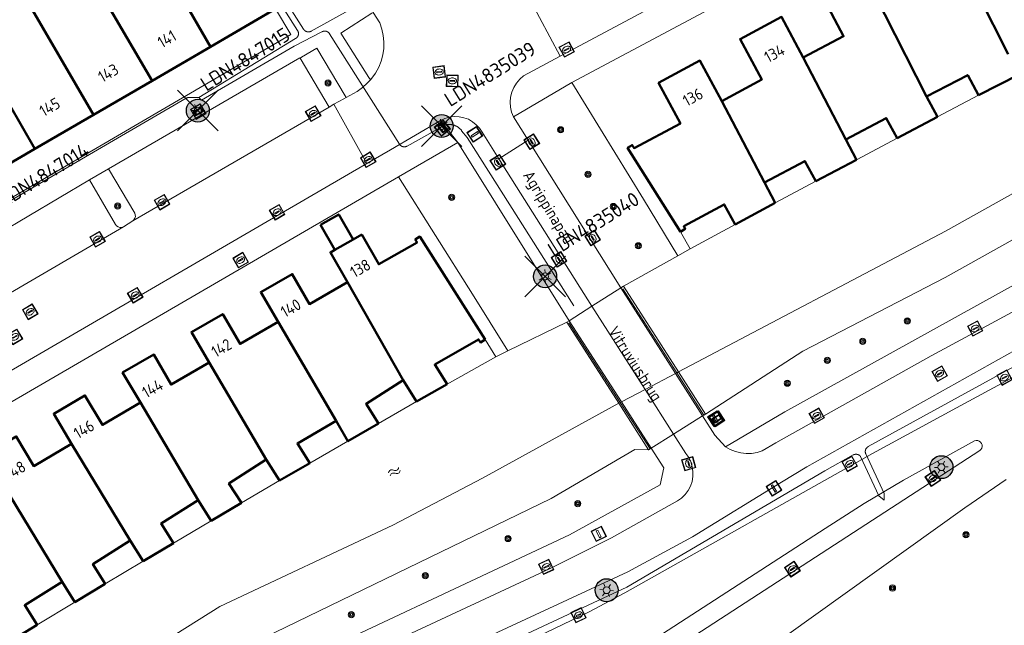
# Model space of a CAD drawing. Header units: metres. Extents: x 94279 to 96109, y 461866 to 463040.
# Tile 101 of 175: x 95394 to 95480, y 462359 to 462412. Entities that reach past the tile are written whole.
import ezdxf
from ezdxf.enums import TextEntityAlignment as Align

# ---------------------------------------------------------------- set-up
doc = ezdxf.new("R2010")
doc.units = ezdxf.units.M
doc.layers.get('0').update_dxf_attribs({"linetype": 'CONTINUOUS'})
for name, color, linetype in [('B-WE-KL-ET_LS_OV_KABEL_EIGENNET_330-G', 10, 'CONTINUOUS'), ('N-WE-ARMATUUR-PRUNUS_C_OPZET_4M-G', 200, 'CONTINUOUS'), ('N-WE-ARMATUUR-PRUNUS_E_OPSCHUIF_8M-G', 40, 'CONTINUOUS'), ('N-WE-LICHTMAST_VERVANGEN-G', 7, 'CONTINUOUS')]:
    doc.layers.add(name, color=color, linetype=linetype)
for name, color, linetype, lineweight in [('B-WE-OV-LICHTMAST', 252, 'CONTINUOUS', 25), ('B_BEBOUWINGSGRENS_0', 132, 'CONTINUOUS', 50), ('B_LUIFEL_1', 132, 'CONTINUOUS', 50), ('B_TUSSENMUUR_0', 132, 'CONTINUOUS', 50), ('G_GRENS_ALGEMEEN_0', 251, 'CONTINUOUS', 13), ('K_KUNSTWERKGRENS_1', 251, 'CONTINUOUS', 13), ('Q_BALUSTRADE_LIJN_0', 251, 'CONTINUOUS', 13), ('Q_BOOM_0', 251, 'CONTINUOUS', 13), ('Q_BRANDKRAAN_0', 251, 'CONTINUOUS', 13), ('Q_DAMWAND_0', 251, 'CONTINUOUS', 13), ('Q_DAMWAND_1', 251, 'CONTINUOUS', 13), ('Q_INSPECTIE_OF_RIOOLPUT_0', 251, 'CONTINUOUS', 13), ('Q_KOLK_0', 251, 'CONTINUOUS', 13), ('Q_LICHTMAST_0', 251, 'CONTINUOUS', 13), ('Q_STRAATNAAMBORD_0', 251, 'CONTINUOUS', 13), ('Q_VERKEERSBORDPAAL_0', 251, 'CONTINUOUS', 13), ('S_GBKN_SYMBOOL_WATER_0', 251, 'CONTINUOUS', 13), ('T_CULTUURGRENS_0', 251, 'CONTINUOUS', 13), ('T_HEK_0', 251, 'CONTINUOUS', 13), ('T_WALBESCHERMING_0', 251, 'CONTINUOUS', 13), ('T_WALBESCHERMING_1', 251, 'CONTINUOUS', 13), ('V_WEGGRENS_0', 251, 'CONTINUOUS', 13), ('V_WEGGRENS_1', 251, 'CONTINUOUS', 13), ('W_WATERGRENS_0', 251, 'CONTINUOUS', 13), ('Z_GBKN_HUISNUMMER_0', 251, 'CONTINUOUS', 13), ('Z_KUNSTWERKNAAM_1', 251, 'CONTINUOUS', 13), ('Z_STRAATNAAM_0', 251, 'CONTINUOUS', 13)]:
    doc.layers.add(name, color=color, linetype=linetype, lineweight=lineweight)
doc.styles.add('NLCS-ISO-M500-T25', font='NLCS-ISO.ttf', dxfattribs={"height": 1.25})
doc.styles.get("Standard").update_dxf_attribs({"font": 'isocp.shx'})

# ---------------------------------------------------------------- blocks, each defined once
blk = doc.blocks.new('Q_LICHTMAST')
for points in [[(-0.26, 0.15), (-0.52, 0.3)], [(0, 0.3), (0, 0.6)], [(0.26, 0.15), (0.52, 0.3)], [(-0.26, -0.15), (-0.52, -0.3)], [(0, -0.3), (0, -0.6)], [(0.26, -0.15), (0.52, -0.3)]]:
    blk.add_lwpolyline(points)
blk.add_circle((0, 0), 0.3)
blk = doc.blocks.new('Q_VERKEERSBORDPAAL')
for points in [[(-0.5, 0.5), (0.5, 0.5), (0.5, -0.5), (-0.5, -0.5)], [(-0.08, 0.333), (0.071, 0.333), (0.071, -0.329), (-0.08, -0.329)]]:
    blk.add_lwpolyline(points, close=True)
blk.add_lwpolyline([(-0.442, 0.464), (0.438, 0.464, -0.414214), (0.459, 0.442), (0.459, -0.437, -0.414214), (0.438, -0.459), (-0.442, -0.459, -0.414214), (-0.463, -0.437), (-0.463, 0.442), (-0.463, 0.444), (-0.463, 0.446), (-0.463, 0.448), (-0.462, 0.45), (-0.461, 0.451), (-0.46, 0.453), (-0.459, 0.455), (-0.458, 0.456), (-0.457, 0.457), (-0.456, 0.459), (-0.454, 0.46), (-0.453, 0.461), (-0.451, 0.462), (-0.449, 0.462), (-0.447, 0.463), (-0.446, 0.463), (-0.444, 0.464), (-0.442, 0.464)], format="xyb")
blk = doc.blocks.new('Q_KOLK')
blk.add_lwpolyline([(-0.5, 0.5), (0.5, 0.5), (0.5, -0.5), (-0.5, -0.5)], close=True)
for points in [[(-0.442, 0.464), (0.438, 0.464, -0.414214), (0.459, 0.442), (0.459, -0.437, -0.414214), (0.438, -0.459), (-0.442, -0.459, -0.414214), (-0.463, -0.437), (-0.463, 0.442, -0.414214), (-0.442, 0.464)], [(-0.345, 0.105, 0.380426), (-0.276, -0.18)], [(-0.008, 0.266, 0.240218), (-0.345, 0.105)], [(-0.194, 0.045, 0.853344), (-0.194, -0.032)], [(0.331, 0.111, 0.240191), (-0.008, 0.266)], [(0.185, -0.032, 0.849746), (0.185, 0.045)], [(0.267, -0.176, 0.380426), (0.331, 0.111)], [(-0.276, -0.18, 0.148452), (0.012, -0.257)], [(0.012, -0.257, 0.131742), (0.267, -0.176)]]:
    blk.add_lwpolyline(points, format="xyb")
for points in [[(-0.194, 0.045), (0.185, 0.045)], [(0.185, -0.032), (-0.194, -0.032)]]:
    blk.add_lwpolyline(points)
blk = doc.blocks.new('Q_INSPECTIE_OF_RIOOLPUT')
blk.add_lwpolyline([(-0.5, 0.5), (0.5, 0.5), (0.5, -0.5), (-0.5, -0.5)], close=True)
for points in [[(-0.442, 0.464), (0.438, 0.464, -0.414214), (0.459, 0.442), (0.459, -0.437, -0.414214), (0.438, -0.459), (-0.442, -0.459, -0.414214), (-0.463, -0.437), (-0.463, 0.442), (-0.463, 0.444), (-0.463, 0.446), (-0.463, 0.448), (-0.462, 0.45), (-0.461, 0.451), (-0.46, 0.453), (-0.459, 0.455), (-0.458, 0.456), (-0.457, 0.457), (-0.456, 0.459), (-0.454, 0.46), (-0.453, 0.461), (-0.451, 0.462), (-0.449, 0.462), (-0.447, 0.463), (-0.446, 0.463), (-0.444, 0.464), (-0.442, 0.464)], [(-0.345, 0.105, 0.380426), (-0.276, -0.18)], [(-0.008, 0.266, 0.240218), (-0.345, 0.105)], [(-0.194, 0.045, 0.853344), (-0.194, -0.032)], [(0.331, 0.111, 0.240191), (-0.008, 0.266)], [(0.185, -0.032, 0.849746), (0.185, 0.045)], [(0.267, -0.176, 0.380426), (0.331, 0.111)], [(-0.276, -0.18, 0.148452), (0.012, -0.257)], [(0.012, -0.257, 0.131742), (0.267, -0.176)]]:
    blk.add_lwpolyline(points, format="xyb")
for points in [[(-0.194, 0.045), (0.185, 0.045)], [(0.185, -0.032), (-0.194, -0.032)]]:
    blk.add_lwpolyline(points)
blk = doc.blocks.new('Q_BRANDKRAAN')
blk.add_lwpolyline([(-0.5, 0.5), (0.5, 0.5), (0.5, -0.5), (-0.5, -0.5)], close=True)
for points in [[(-0.442, 0.464), (0.438, 0.464, -0.414214), (0.459, 0.442), (0.459, -0.437, -0.414214), (0.438, -0.459), (-0.442, -0.459, -0.414214), (-0.463, -0.437), (-0.463, 0.442), (-0.463, 0.444), (-0.463, 0.446), (-0.463, 0.448), (-0.462, 0.45), (-0.461, 0.451), (-0.46, 0.453), (-0.459, 0.455), (-0.458, 0.456), (-0.457, 0.457), (-0.456, 0.459), (-0.454, 0.46), (-0.453, 0.461), (-0.451, 0.462), (-0.449, 0.462), (-0.447, 0.463), (-0.446, 0.463), (-0.444, 0.464), (-0.442, 0.464)], [(-0.345, 0.105, 0.380426), (-0.276, -0.18)], [(-0.008, 0.266, 0.240218), (-0.345, 0.105)], [(-0.194, 0.045, 0.853344), (-0.194, -0.032)], [(0.331, 0.111, 0.240191), (-0.008, 0.266)], [(0.185, -0.032, 0.849746), (0.185, 0.045)], [(0.267, -0.176, 0.380426), (0.331, 0.111)], [(-0.276, -0.18, 0.148452), (0.012, -0.257)], [(0.012, -0.257, 0.131742), (0.267, -0.176)]]:
    blk.add_lwpolyline(points, format="xyb")
for points in [[(-0.194, 0.045), (0.185, 0.045)], [(0.185, -0.032), (-0.194, -0.032)]]:
    blk.add_lwpolyline(points)
blk = doc.blocks.new('Q_BOOM')
for radius in [0.27, 0.18, 0.09]:
    blk.add_circle((0, 0), radius)
blk = doc.blocks.new('Q_STRAATNAAMBORD')
for points in [[(-0.5, 0.5), (0.5, 0.5), (0.5, -0.5), (-0.5, -0.5)], [(-0.369, 0.22), (0.358, 0.22), (0.358, -0.214), (-0.369, -0.214)]]:
    blk.add_lwpolyline(points, close=True)
for points in [[(-0.442, 0.464), (0.438, 0.464, -0.414214), (0.459, 0.442), (0.459, -0.437, -0.414214), (0.438, -0.459), (-0.442, -0.459, -0.414214), (-0.463, -0.437), (-0.463, 0.442), (-0.463, 0.444), (-0.463, 0.446), (-0.463, 0.448), (-0.462, 0.45), (-0.461, 0.451), (-0.46, 0.453), (-0.459, 0.455), (-0.458, 0.456), (-0.457, 0.457), (-0.456, 0.459), (-0.454, 0.46), (-0.453, 0.461), (-0.451, 0.462), (-0.449, 0.462), (-0.447, 0.463), (-0.446, 0.463), (-0.444, 0.464), (-0.442, 0.464)], [(-0.287, 0.16), (0.281, 0.16, -0.414214), (0.303, 0.139), (0.303, -0.134, -0.414214), (0.281, -0.156), (-0.287, -0.156, -0.414214), (-0.308, -0.134), (-0.308, 0.139), (-0.308, 0.14), (-0.308, 0.142), (-0.307, 0.144), (-0.307, 0.146), (-0.306, 0.148), (-0.305, 0.149), (-0.304, 0.151), (-0.303, 0.152), (-0.302, 0.154), (-0.3, 0.155), (-0.299, 0.156), (-0.297, 0.157), (-0.296, 0.158), (-0.294, 0.159), (-0.292, 0.159), (-0.29, 0.16), (-0.288, 0.16), (-0.287, 0.16)]]:
    blk.add_lwpolyline(points, format="xyb")
blk = doc.blocks.new('WATERSYMBOOL')
for points in [[(-0.5, 0.15), (-0.438, 0.212), (-0.312, 0.275), (-0.188, 0.275), (-0.062, 0.212), (0, 0.15), (0.062, 0.087), (0.188, 0.025), (0.312, 0.025), (0.438, 0.087), (0.5, 0.15)], [(-0.5, -0.15), (-0.438, -0.087), (-0.312, -0.025), (-0.188, -0.025), (-0.062, -0.087), (0, -0.15), (0.062, -0.212), (0.188, -0.275), (0.312, -0.275), (0.438, -0.212), (0.5, -0.15)]]:
    blk.add_lwpolyline(points)
blk = doc.blocks.new('LM')
at = {"linetype": 'ByBlock'}
h = blk.add_hatch(color=256, dxfattribs=at)
h.dxf.hatch_style = 1
edge = h.paths.add_edge_path()
edge.add_arc((0, 0), 1, 0, 360)
blk.add_circle((0, 0), 1, dxfattribs=at)
blk = doc.blocks.new('ACMAP_ANN_TEMPLATE_LM')
at = {"color": 0, "style": 'NLCS-ISO-M500-T25'}
blk.add_attdef('LM-NUMMER', (1.5, 1), '', height=1.25, dxfattribs=at)

msp = doc.modelspace()

# ---------------------------------------------------------------- linework, layer by layer
at = {"layer": 'B-WE-KL-ET_LS_OV_KABEL_EIGENNET_330-G', "linetype": 'Continuous', "lineweight": 0}
for points in [[(95415.563, 462415.925), (95418.564, 462411.18), (95418.574, 462411.165), (95418.584, 462411.151), (95418.594, 462411.138), (95418.605, 462411.124), (95418.616, 462411.111), (95418.628, 462411.099), (95418.64, 462411.087), (95418.653, 462411.075), (95418.666, 462411.064), (95418.679, 462411.053), (95418.693, 462411.042), (95418.707, 462411.033), (95418.722, 462411.023), (95418.736, 462411.014), (95418.751, 462411.006), (95418.767, 462410.998), (95418.782, 462410.991), (95418.798, 462410.984), (95418.814, 462410.978), (95418.83, 462410.972), (95418.847, 462410.967), (95418.863, 462410.963), (95418.88, 462410.959), (95418.897, 462410.955), (95418.914, 462410.952), (95418.931, 462410.95), (95418.948, 462410.949), (95418.965, 462410.947), (95418.983, 462410.947), (95419, 462410.947), (95419.017, 462410.948), (95419.034, 462410.949), (95419.051, 462410.951), (95419.068, 462410.954), (95419.085, 462410.957), (95419.102, 462410.96), (95419.119, 462410.965), (95419.135, 462410.97), (95419.152, 462410.975), (95419.168, 462410.981), (95419.184, 462410.987), (95419.199, 462410.994), (95419.215, 462411.002), (95419.23, 462411.01), (95433.264, 462418.817)], [(95391.592, 462395.428), (95401.652, 462401.281), (95408.328, 462405.166), (95408.343, 462405.174), (95408.359, 462405.182), (95408.374, 462405.19), (95408.39, 462405.196), (95408.406, 462405.203), (95408.423, 462405.208), (95408.439, 462405.214), (95408.456, 462405.218), (95408.472, 462405.222), (95408.489, 462405.225), (95408.506, 462405.228), (95408.524, 462405.231), (95408.541, 462405.232), (95408.558, 462405.233), (95408.575, 462405.234), (95409.427, 462405.241), (95417.871, 462410.371), (95417.886, 462410.38), (95417.9, 462410.39), (95417.915, 462410.4), (95417.929, 462410.41), (95417.942, 462410.421), (95417.955, 462410.433), (95417.968, 462410.445), (95417.98, 462410.457), (95417.992, 462410.47), (95418.004, 462410.483), (95418.015, 462410.497), (95418.025, 462410.511), (95418.035, 462410.525), (95418.044, 462410.54), (95418.053, 462410.555), (95418.062, 462410.57), (95418.07, 462410.586), (95418.077, 462410.602), (95418.084, 462410.618), (95418.09, 462410.634), (95418.096, 462410.651), (95418.101, 462410.667), (95418.105, 462410.684), (95418.109, 462410.701), (95418.112, 462410.718), (95418.115, 462410.736), (95418.117, 462410.753), (95418.118, 462410.77), (95418.119, 462410.788), (95418.119, 462410.805), (95418.119, 462410.823), (95418.118, 462410.84), (95418.116, 462410.858), (95418.114, 462410.875), (95418.111, 462410.892), (95418.108, 462410.909), (95418.104, 462410.926), (95418.099, 462410.943), (95418.094, 462410.96), (95418.088, 462410.977), (95418.082, 462410.993), (95418.075, 462411.009), (95418.068, 462411.025), (95418.06, 462411.04), (95418.051, 462411.055), (95418.042, 462411.07), (95414.949, 462415.96)], [(95442.085, 462387.092), (95432.812, 462401.754), (95432.324, 462402.34), (95432.297, 462402.376), (95432.269, 462402.411), (95432.24, 462402.444), (95432.21, 462402.477), (95432.179, 462402.509), (95432.147, 462402.54), (95432.113, 462402.57), (95432.079, 462402.598), (95432.044, 462402.625), (95432.007, 462402.651), (95431.97, 462402.676), (95431.932, 462402.7), (95431.894, 462402.722), (95431.854, 462402.743), (95431.814, 462402.762), (95431.773, 462402.78), (95431.732, 462402.797), (95431.69, 462402.812), (95431.648, 462402.826), (95431.605, 462402.838), (95431.561, 462402.849), (95431.518, 462402.859), (95431.474, 462402.866), (95431.43, 462402.873), (95431.385, 462402.878), (95431.341, 462402.881), (95431.296, 462402.883), (95431.252, 462402.883), (95431.207, 462402.882), (95431.163, 462402.879), (95431.118, 462402.875), (95431.074, 462402.869), (95431.03, 462402.861), (95430.986, 462402.853), (95430.943, 462402.842), (95430.9, 462402.83), (95430.857, 462402.817), (95430.815, 462402.802), (95430.774, 462402.786), (95430.733, 462402.769), (95427.575, 462401), (95427.56, 462400.991), (95427.544, 462400.984), (95427.529, 462400.977), (95427.513, 462400.97), (95427.497, 462400.964), (95427.48, 462400.959), (95427.464, 462400.954), (95427.447, 462400.949), (95427.43, 462400.946), (95427.413, 462400.943), (95427.396, 462400.94), (95427.379, 462400.938), (95427.362, 462400.937), (95427.345, 462400.936), (95427.327, 462400.936), (95427.31, 462400.936), (95427.293, 462400.937), (95427.276, 462400.939), (95427.259, 462400.941), (95427.242, 462400.944), (95427.225, 462400.947), (95427.208, 462400.951), (95427.191, 462400.956), (95427.175, 462400.961), (95427.159, 462400.966), (95427.142, 462400.973), (95427.127, 462400.979), (95427.111, 462400.987), (95427.096, 462400.994), (95427.081, 462401.003), (95427.066, 462401.012), (95427.051, 462401.021), (95427.037, 462401.031), (95427.023, 462401.041), (95427.01, 462401.052), (95426.997, 462401.063), (95426.984, 462401.075), (95426.972, 462401.087), (95426.96, 462401.1), (95426.949, 462401.113), (95426.938, 462401.126), (95426.928, 462401.14), (95426.918, 462401.154), (95426.908, 462401.168), (95420.825, 462410.785), (95420.816, 462410.8), (95420.806, 462410.814), (95420.795, 462410.828), (95420.785, 462410.841), (95420.773, 462410.854), (95420.762, 462410.866), (95420.749, 462410.878), (95420.737, 462410.89), (95420.724, 462410.901), (95420.71, 462410.912), (95420.697, 462410.923), (95420.682, 462410.933), (95420.668, 462410.942), (95420.653, 462410.951), (95420.638, 462410.959), (95420.623, 462410.967), (95420.607, 462410.974), (95420.592, 462410.981), (95420.576, 462410.987), (95420.559, 462410.993), (95420.543, 462410.998), (95420.526, 462411.003), (95420.509, 462411.007), (95420.493, 462411.01), (95420.476, 462411.013), (95420.459, 462411.015), (95420.441, 462411.017), (95420.424, 462411.018), (95420.407, 462411.018), (95420.39, 462411.018), (95420.373, 462411.017), (95420.356, 462411.016), (95420.338, 462411.014), (95420.321, 462411.011), (95420.304, 462411.008), (95420.288, 462411.005), (95420.271, 462411), (95420.254, 462410.996), (95420.238, 462410.99), (95420.222, 462410.984), (95420.206, 462410.978), (95420.19, 462410.971), (95420.175, 462410.963), (95420.16, 462410.955), (95417.73, 462409.711), (95409.67, 462404.997), (95409.427, 462405.241)], [(95490.317, 462387.226), (95467.724, 462374.823), (95467.709, 462374.814), (95467.694, 462374.805), (95467.68, 462374.795), (95467.666, 462374.785), (95467.652, 462374.775), (95467.639, 462374.763), (95467.626, 462374.752), (95467.614, 462374.74), (95467.602, 462374.727), (95467.59, 462374.714), (95467.579, 462374.701), (95467.568, 462374.687), (95467.558, 462374.673), (95467.549, 462374.659), (95467.539, 462374.644), (95467.531, 462374.629), (95467.523, 462374.614), (95467.515, 462374.598), (95467.508, 462374.582), (95467.502, 462374.566), (95467.496, 462374.55), (95467.49, 462374.534), (95467.485, 462374.517), (95467.481, 462374.5), (95467.478, 462374.483), (95467.475, 462374.466), (95467.472, 462374.449), (95467.47, 462374.432), (95467.469, 462374.414), (95467.468, 462374.397), (95467.468, 462374.38), (95467.469, 462374.362), (95467.47, 462374.345), (95467.472, 462374.328), (95467.474, 462374.311), (95467.477, 462374.294), (95467.481, 462374.277), (95467.485, 462374.26), (95467.489, 462374.243), (95467.495, 462374.227), (95467.509, 462374.184), (95469.107, 462370.744), (95469.107, 462370.153), (95468.654, 462370.534), (95467.056, 462373.973), (95467.044, 462373.986), (95467.032, 462373.999), (95467.02, 462374.012), (95467.007, 462374.024), (95466.994, 462374.035), (95466.98, 462374.046), (95466.966, 462374.057), (95466.952, 462374.067), (95466.937, 462374.077), (95466.922, 462374.086), (95466.907, 462374.094), (95466.891, 462374.102), (95466.876, 462374.11), (95466.859, 462374.117), (95466.843, 462374.123), (95466.827, 462374.129), (95466.81, 462374.134), (95466.793, 462374.139), (95466.776, 462374.143), (95466.759, 462374.147), (95466.741, 462374.149), (95466.724, 462374.152), (95466.707, 462374.153), (95466.689, 462374.155), (95466.672, 462374.155), (95466.654, 462374.155), (95466.637, 462374.154), (95466.619, 462374.153), (95466.602, 462374.151), (95466.584, 462374.149), (95466.567, 462374.146), (95466.55, 462374.142), (95466.533, 462374.138), (95466.516, 462374.133), (95466.499, 462374.127), (95466.483, 462374.121), (95466.467, 462374.115), (95466.451, 462374.108), (95466.435, 462374.1), (95466.419, 462374.092), (95463.955, 462372.705), (95446.7, 462362.584), (95445.094, 462361.834), (95422.771, 462351.412)]]:
    msp.add_lwpolyline(points, dxfattribs=at)
at = {"layer": 'B_BEBOUWINGSGRENS_0'}
for p, q in [((95410.466, 462409.655), (95416.127, 462412.945)), ((95405.364, 462406.691), (95410.466, 462409.655)), ((95477.337, 462405.426), (95480.865, 462407.246)), ((95400.263, 462403.727), (95405.364, 462406.691)), ((95473.764, 462403.555), (95472.813, 462405.314)), ((95395.161, 462400.763), (95400.263, 462403.727)), ((95470.247, 462401.683), (95473.764, 462403.555)), ((95466.712, 462399.813), (95465.762, 462401.573)), ((95390.06, 462397.799), (95395.161, 462400.763)), ((95463.167, 462397.936), (95466.712, 462399.813)), ((95459.635, 462396.063), (95458.681, 462397.821)), ((95456.135, 462394.164), (95459.635, 462396.063)), ((95422.868, 462392.875), (95421.291, 462391.971)), ((95423.625, 462393.309), (95422.868, 462392.875)), ((95427.232, 462380.604), (95428.396, 462378.762)), ((95428.396, 462378.762), (95431.069, 462380.269)), ((95421.401, 462377.078), (95422.419, 462375.31)), ((95422.419, 462375.31), (95425.083, 462376.842)), ((95415.307, 462373.686), (95416.458, 462371.878)), ((95416.458, 462371.878), (95419.115, 462373.381)), ((95409.382, 462370.164), (95410.519, 462368.355)), ((95410.519, 462368.355), (95413.151, 462369.912)), ((95403.453, 462366.642), (95404.594, 462364.847)), ((95404.594, 462364.847), (95407.237, 462366.409)), ((95397.529, 462363.056), (95398.654, 462361.281)), ((95398.654, 462361.281), (95401.299, 462362.87)), ((95392.762, 462357.713), (95395.377, 462359.289))]:
    msp.add_line(p, q, dxfattribs=at)
for points in [[(95469.177, 462412.459), (95467.321, 462416.002), (95463.723, 462414.117), (95465.58, 462410.574), (95462.068, 462408.721)], [(95462.068, 462408.721), (95460.186, 462412.251), (95456.574, 462410.325), (95458.456, 462406.796), (95454.97, 462404.926)], [(95454.97, 462404.926), (95453.069, 462408.445), (95449.47, 462406.5), (95451.371, 462402.981), (95447.34, 462400.828), (95447.172, 462401.093), (95446.774, 462400.841), (95451.392, 462393.544)], [(95472.813, 462405.314), (95476.386, 462407.186), (95477.337, 462405.426)], [(95465.762, 462401.573), (95469.296, 462403.442), (95470.247, 462401.683)], [(95458.681, 462397.821), (95462.216, 462399.696), (95463.167, 462397.936)], [(95451.392, 462393.544), (95451.789, 462393.795), (95451.665, 462394.022), (95455.185, 462395.924), (95456.135, 462394.164)], [(95434.359, 462384.145), (95428.682, 462393.121), (95428.285, 462392.87), (95428.445, 462392.616), (95425.112, 462390.715), (95423.625, 462393.309)], [(95421.291, 462391.971), (95420.896, 462391.745), (95422.386, 462389.144)], [(95422.386, 462389.144), (95419.062, 462387.243), (95417.573, 462389.846), (95414.838, 462388.282), (95416.34, 462385.691)], [(95416.34, 462385.691), (95413.025, 462383.773), (95411.523, 462386.371), (95408.796, 462384.794), (95410.344, 462382.136)], [(95431.069, 462380.269), (95429.98, 462381.975), (95433.796, 462384.156), (95433.962, 462383.894), (95434.359, 462384.145)], [(95410.344, 462382.136), (95407.021, 462380.232), (95405.529, 462382.834), (95402.796, 462381.267), (95404.348, 462378.652)], [(95425.083, 462376.842), (95423.997, 462378.56), (95427.232, 462380.604)], [(95404.348, 462378.652), (95401.049, 462376.706), (95399.525, 462379.289), (95396.811, 462377.687), (95398.359, 462375.075)], [(95419.115, 462373.381), (95418.03, 462375.1), (95421.401, 462377.078)], [(95398.359, 462375.075), (95395.064, 462373.124), (95393.536, 462375.705), (95390.832, 462374.104), (95392.396, 462371.511)], [(95413.151, 462369.912), (95412.063, 462371.621), (95415.307, 462373.686)], [(95407.237, 462366.409), (95406.153, 462368.133), (95409.382, 462370.164)], [(95401.299, 462362.87), (95400.212, 462364.581), (95403.453, 462366.642)], [(95395.377, 462359.289), (95394.29, 462361.003), (95397.529, 462363.056)]]:
    msp.add_lwpolyline(points, dxfattribs=at)
at = {"layer": 'B_LUIFEL_1'}
msp.add_line((95420.043, 462394.148), (95421.291, 462391.971), dxfattribs=at)
for points in [[(95422.868, 462392.875), (95421.62, 462395.052), (95420.043, 462394.148)], [(95421.291, 462391.971), (95421.291, 462391.971), (95422.868, 462392.875), (95422.868, 462392.875)]]:
    msp.add_lwpolyline(points, dxfattribs=at)
at = {"layer": 'B_TUSSENMUUR_0'}
for p, q in [((95410.466, 462409.655), (95404.504, 462419.898)), ((95399.406, 462416.928), (95405.364, 462406.691)), ((95479.914, 462409.006), (95476.314, 462416.168)), ((95400.263, 462403.727), (95394.306, 462413.962)), ((95472.813, 462405.314), (95469.177, 462412.459)), ((95395.161, 462400.763), (95389.205, 462410.998)), ((95462.068, 462408.721), (95465.762, 462401.573)), ((95458.681, 462397.821), (95454.97, 462404.926)), ((95427.232, 462380.604), (95422.386, 462389.144)), ((95421.401, 462377.078), (95416.34, 462385.691)), ((95415.307, 462373.686), (95410.344, 462382.136)), ((95409.382, 462370.164), (95404.348, 462378.652)), ((95403.453, 462366.642), (95398.359, 462375.075)), ((95397.529, 462363.056), (95392.396, 462371.511))]:
    msp.add_line(p, q, dxfattribs=at)
at = {"layer": 'G_GRENS_ALGEMEEN_0'}
for p, q in [((95441.694, 462385.793), (95432.001, 462401.324)), ((95451.154, 462391.452), (95448.165, 462396.369)), ((95451.392, 462393.544), (95452.225, 462392.052)), ((95433.282, 462388.109), (95436.331, 462383.156)), ((95434.359, 462384.145), (95435.301, 462382.655))]:
    msp.add_line(p, q, dxfattribs=at)
at = {"layer": 'K_KUNSTWERKGRENS_1'}
for p, q in [((95451.193, 462381.335), (95446.417, 462388.797)), ((95441.481, 462385.658), (95446, 462378.597)), ((95453.549, 462377.653), (95451.193, 462381.335)), ((95446, 462378.597), (95448.603, 462374.546)), ((95450.784, 462375.911), (95453.29, 462377.498)), ((95453.29, 462377.498), (95453.419, 462377.575)), ((95453.419, 462377.575), (95453.549, 462377.653)), ((95448.836, 462374.68), (95450.784, 462375.911)), ((95448.603, 462374.546), (95448.836, 462374.68))]:
    msp.add_line(p, q, dxfattribs=at)
at = {"layer": 'N-WE-LICHTMAST_VERVANGEN-G', "flags": 128}
for points in [[(95407.586, 462402.325), (95411.122, 462405.861)], [(95411.122, 462402.325), (95407.586, 462405.861)], [(95428.816, 462400.976), (95432.352, 462404.512)], [(95432.352, 462400.976), (95428.816, 462404.512)], [(95437.825, 462387.884), (95441.361, 462391.42)], [(95441.361, 462387.884), (95437.825, 462391.42)]]:
    msp.add_lwpolyline(points, dxfattribs=at)
at = {"layer": 'Q_BALUSTRADE_LIJN_0'}
for p, q in [((95446.347, 462388.565), (95451.048, 462381.259)), ((95441.66, 462385.613), (95446.13, 462378.666)), ((95451.048, 462381.259), (95453.419, 462377.575)), ((95446.13, 462378.666), (95448.733, 462374.621)), ((95453.419, 462377.575), (95453.42, 462377.573))]:
    msp.add_line(p, q, dxfattribs=at)
at = {"layer": 'Q_DAMWAND_0'}
for p, q in [((95446.417, 462388.797), (95451.154, 462391.452)), ((95436.331, 462383.156), (95441.481, 462385.658)), ((95450.931, 462381.197), (95448.292, 462379.805)), ((95451.048, 462381.259), (95450.931, 462381.197)), ((95451.193, 462381.335), (95451.048, 462381.259)), ((95448.292, 462379.805), (95446.23, 462378.718)), ((95446.13, 462378.666), (95446, 462378.597)), ((95446.23, 462378.718), (95446.13, 462378.666))]:
    msp.add_line(p, q, dxfattribs=at)
at = {"layer": 'Q_DAMWAND_1'}
for p, q in [((95446.18, 462388.646), (95443.659, 462387.043)), ((95446.417, 462388.797), (95446.18, 462388.646)), ((95443.659, 462387.043), (95441.694, 462385.793)), ((95441.694, 462385.793), (95441.481, 462385.658))]:
    msp.add_line(p, q, dxfattribs=at)
at = {"layer": 'T_CULTUURGRENS_0'}
for p, q in [((95401.571, 462399.006), (95399.923, 462398.058)), ((95402.869, 462393.963), (95403.683, 462394.482))]:
    msp.add_line(p, q, dxfattribs=at)
for points in [[(95403.683, 462394.482), (95403.795, 462394.583), (95403.874, 462394.711), (95403.913, 462394.857), (95403.909, 462395.008), (95403.862, 462395.151), (95401.571, 462399.006)], [(95399.923, 462398.058), (95402.189, 462394.181), (95402.285, 462394.058), (95402.414, 462393.968), (95402.563, 462393.921), (95402.719, 462393.919), (95402.869, 462393.963)], [(95453.549, 462377.653), (95462.032, 462383.133), (95474.417, 462389.561), (95486.012, 462396.04)], [(95317.082, 462295.569), (95321.34, 462298.677), (95326.482, 462301.971), (95332.471, 462305.21), (95337.686, 462307.918), (95345.382, 462313.031), (95355.484, 462320.192), (95373.9, 462332.596), (95413.182, 462357.225), (95440.126, 462370.304), (95447.404, 462374.579), (95448.603, 462374.546)]]:
    msp.add_lwpolyline(points, dxfattribs=at)
at = {"layer": 'T_HEK_0'}
for p, q in [((95448.165, 462396.369), (95441.912, 462406.554)), ((95433.282, 462388.109), (95426.815, 462398.322))]:
    msp.add_line(p, q, dxfattribs=at)
at = {"layer": 'T_WALBESCHERMING_0'}
for p, q in [((95477.337, 462405.426), (95473.764, 462403.555)), ((95470.247, 462401.683), (95466.712, 462399.813)), ((95463.167, 462397.936), (95459.635, 462396.063)), ((95428.396, 462378.762), (95425.083, 462376.842)), ((95422.419, 462375.31), (95419.115, 462373.381)), ((95416.458, 462371.878), (95413.151, 462369.912)), ((95404.594, 462364.847), (95401.299, 462362.87)), ((95398.654, 462361.281), (95395.377, 462359.289))]:
    msp.add_line(p, q, dxfattribs=at)
at = {"layer": 'T_WALBESCHERMING_1'}
msp.add_line((95407.237, 462366.409), (95410.519, 462368.355), dxfattribs=at)
at = {"layer": 'V_WEGGRENS_0'}
for p, q in [((95438.124, 462414.052), (95440.906, 462408.827)), ((95417.459, 462410.717), (95416.127, 462412.945)), ((95401.571, 462399.006), (95418.246, 462408.682)), ((95418.258, 462408.662), (95418.246, 462408.682)), ((95418.258, 462408.662), (95420.778, 462404.394)), ((95441.912, 462406.554), (95436.841, 462403.548)), ((95420.778, 462404.394), (95421.209, 462404.649)), ((95424.076, 462399.49), (95421.209, 462404.649)), ((95403.683, 462394.482), (95420.778, 462404.394)), ((95430.491, 462403.222), (95432.001, 462401.324)), ((95436.841, 462403.548), (95438.114, 462401.515)), ((95432.001, 462401.324), (95426.815, 462398.322)), ((95435.561, 462399.901), (95438.114, 462401.515)), ((95438.114, 462401.515), (95446.18, 462388.646)), ((95443.659, 462387.043), (95435.561, 462399.901)), ((95383.343, 462388.293), (95399.923, 462398.058)), ((95385.646, 462383.941), (95402.869, 462393.963)), ((95495.836, 462389.261), (95475.418, 462378.201))]:
    msp.add_line(p, q, dxfattribs=at)
for points in [[(95577.109, 462472.442), (95514.26, 462443.617), (95474.962, 462424.188), (95441.912, 462406.554)], [(95460.187, 462371.711), (95462.39, 462373.061), (95484.15, 462385.242), (95507.234, 462397.571), (95541.03, 462414.62), (95564.795, 462426.034), (95624.841, 462453.364), (95626.209, 462454.312), (95627.532, 462455.322), (95628.808, 462456.391), (95630.033, 462457.517), (95631.206, 462458.697), (95631.652, 462459.098), (95632.113, 462459.481), (95632.589, 462459.844), (95633.079, 462460.189), (95633.582, 462460.514), (95633.926, 462460.715), (95634.273, 462460.912), (95634.621, 462461.106), (95634.972, 462461.295), (95635.325, 462461.481)], [(95455.305, 462374.816), (95460.455, 462377.844), (95482.832, 462390.251), (95505.133, 462402.142), (95531.88, 462415.735), (95563.314, 462430.901), (95616.583, 462455.169)], [(95458.502, 462374.461), (95459.683, 462375.139), (95473.198, 462382.733), (95505.564, 462400.168), (95521.111, 462408.151), (95548.823, 462421.844), (95564.312, 462429.197), (95619.46, 462454.096)], [(95495.631, 462437.206), (95474.131, 462426.605), (95440.906, 462408.827)], [(95424.624, 462412.64), (95424.508, 462412.566), (95421.8, 462410.834), (95424.244, 462406.989), (95424.378, 462406.778)], [(95424.378, 462406.778), (95424.495, 462406.906), (95424.826, 462407.368), (95425.1, 462407.867), (95425.313, 462408.395), (95425.461, 462408.944), (95425.543, 462409.507), (95425.557, 462410.076), (95425.503, 462410.642), (95425.382, 462411.198), (95425.196, 462411.736), (95424.624, 462412.64)], [(95314.303, 462346.492), (95347.625, 462368.642), (95381.914, 462389.972), (95417.459, 462410.717)], [(95422.272, 462405.235), (95422.178, 462405.392), (95419.716, 462409.533), (95418.387, 462408.738), (95418.258, 462408.662)], [(95440.906, 462408.827), (95437.711, 462407.117), (95437.378, 462406.826), (95437.093, 462406.488), (95436.863, 462406.111), (95436.694, 462405.702), (95436.589, 462405.272), (95436.551, 462404.832), (95436.581, 462404.391), (95436.679, 462403.959), (95436.841, 462403.548)], [(95424.378, 462406.778), (95424.111, 462406.486), (95423.68, 462406.115), (95423.222, 462405.758), (95422.272, 462405.235)], [(95421.209, 462404.649), (95422.074, 462405.126), (95422.272, 462405.235)], [(95430.491, 462403.222), (95426.128, 462400.684), (95424.076, 462399.49)], [(95435.561, 462399.901), (95434.112, 462402.203), (95433.883, 462402.554), (95433.602, 462402.864), (95433.274, 462403.126), (95432.91, 462403.332), (95432.517, 462403.477), (95432.106, 462403.558), (95431.687, 462403.573), (95431.271, 462403.52), (95430.869, 462403.402), (95430.491, 462403.222)], [(95424.076, 462399.49), (95388.836, 462378.993), (95371.244, 462368.012)], [(95426.815, 462398.322), (95391.905, 462378.018), (95355.165, 462355.15), (95333.127, 462340.668), (95300.838, 462318.408), (95300.726, 462318.331)], [(95475.418, 462378.201), (95468.093, 462374.233), (95446.533, 462362.074), (95443.425, 462360.417), (95429.109, 462353.538), (95418.218, 462348.399), (95415.213, 462346.711), (95402.454, 462338.739), (95388.101, 462329.581), (95364.644, 462314.214), (95348.105, 462302.892), (95331.392, 462291.359)], [(95453.29, 462377.498), (95454.362, 462375.819), (95455.305, 462374.816)], [(95450.784, 462375.911), (95451.856, 462374.236), (95452.101, 462373.879), (95452.287, 462373.487), (95452.41, 462373.072), (95452.468, 462372.643), (95452.459, 462372.21), (95452.383, 462371.784), (95452.241, 462371.374), (95452.038, 462370.991), (95451.779, 462370.645), (95451.468, 462370.343), (95451.115, 462370.092), (95445.383, 462366.869), (95439.979, 462364.184), (95417.616, 462353.743), (95413.217, 462351.332), (95386.017, 462334.248)], [(95338.314, 462281.276), (95370.715, 462303.62), (95410.379, 462332.158), (95419.576, 462338.683), (95424.37, 462341.967), (95431.128, 462346.414), (95463.965, 462367.696), (95467.367, 462369.854), (95470.799, 462371.913), (95476.982, 462375.313)], [(95477.588, 462375.094), (95477.633, 462374.965), (95477.639, 462374.828), (95477.606, 462374.695), (95477.536, 462374.577), (95477.435, 462374.484), (95449.305, 462356.213), (95436.766, 462348.132), (95423.877, 462339.554), (95414.839, 462333.28), (95339.659, 462279.335)], [(95364.833, 462322.752), (95387.256, 462337.375), (95414.518, 462354.362), (95441.719, 462367.125), (95449.597, 462371.485), (95449.918, 462372.962), (95448.836, 462374.68)], [(95455.305, 462374.816), (95455.716, 462374.57), (95456.158, 462374.386), (95456.621, 462374.266), (95457.097, 462374.213), (95457.576, 462374.228), (95458.047, 462374.312), (95458.502, 462374.461)], [(95476.982, 462375.313), (95477.119, 462375.348), (95477.26, 462375.341), (95477.392, 462375.293), (95477.505, 462375.208), (95477.588, 462375.094)], [(95329.564, 462294.021), (95331.498, 462295.322), (95336.318, 462297.954), (95337.938, 462298.786), (95339.53, 462299.67), (95341.092, 462300.606), (95342.623, 462301.592), (95344.121, 462302.628), (95349.701, 462306.514), (95378.981, 462326.102), (95413.306, 462347.812), (95414.86, 462348.767), (95416.443, 462349.674), (95418.054, 462350.53), (95419.691, 462351.335), (95421.352, 462352.089), (95446.784, 462363.922), (95452.428, 462366.956), (95460.187, 462371.711)], [(95343.151, 462274.011), (95406.172, 462319.367), (95476.138, 462369.48), (95479.743, 462371.958)]]:
    msp.add_lwpolyline(points, dxfattribs=at)
at = {"layer": 'V_WEGGRENS_1'}
for p, q in [((95446.18, 462388.646), (95450.931, 462381.197)), ((95448.292, 462379.805), (95443.659, 462387.043)), ((95446.23, 462378.718), (95441.694, 462385.793)), ((95450.931, 462381.197), (95453.29, 462377.498)), ((95450.784, 462375.911), (95448.292, 462379.805)), ((95448.836, 462374.68), (95446.23, 462378.718))]:
    msp.add_line(p, q, dxfattribs=at)
at = {"layer": 'W_WATERGRENS_0'}
for p, q in [((95456.135, 462394.164), (95452.225, 462392.052)), ((95452.225, 462392.052), (95451.154, 462391.452)), ((95435.301, 462382.655), (95431.069, 462380.269)), ((95436.331, 462383.156), (95435.301, 462382.655))]:
    msp.add_line(p, q, dxfattribs=at)
for points in [[(95489.391, 462401.946), (95474.45, 462393.6), (95451.193, 462381.335)], [(95446, 462378.597), (95434.145, 462372.077), (95426.335, 462367.981), (95411.257, 462360.896), (95403.381, 462355.919), (95395.784, 462351.378), (95365.21, 462331.727), (95346.117, 462318.396), (95339.834, 462314.297), (95335.009, 462311.43), (95329.825, 462308.43), (95318.13, 462300.265), (95314.881, 462296.921)]]:
    msp.add_lwpolyline(points, dxfattribs=at)

# ---------------------------------------------------------------- block references
at = {"rotation": 31.92}
for p, values in [((95409.354, 462404.093), {'LM-NUMMER': 'LDN4847015'}), ((95430.584, 462402.744), {'LM-NUMMER': 'LDN4835039'}), ((95391.843, 462394.01), {'LM-NUMMER': 'LDN4847014'}), ((95439.593, 462389.652), {'LM-NUMMER': 'LDN4835040'})]:
    msp.add_blockref('ACMAP_ANN_TEMPLATE_LM', p, dxfattribs=at).add_auto_attribs(values)
at = {"layer": 'B-WE-OV-LICHTMAST'}
for p in [(95474.1, 462373.032), (95444.946, 462362.314)]:
    msp.add_blockref('LM', p, dxfattribs=at)
at = {"layer": 'N-WE-ARMATUUR-PRUNUS_C_OPZET_4M-G'}
msp.add_blockref('LM', (95439.593, 462389.652), dxfattribs=at)
at = {"layer": 'N-WE-ARMATUUR-PRUNUS_E_OPSCHUIF_8M-G'}
for p in [(95409.354, 462404.093), (95430.584, 462402.744)]:
    msp.add_blockref('LM', p, dxfattribs=at)
at = {"layer": 'Q_BOOM_0'}
for p, rotation in [((95420.698, 462406.498), 120.733277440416), ((95440.936, 462402.42), 122.0785614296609), ((95443.321, 462398.538), 122.0785614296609), ((95431.454, 462396.539), 122.3425049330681), ((95402.374, 462395.781), 120.722724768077), ((95445.534, 462395.738), 121.5475145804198), ((95447.713, 462392.315), 29.26981582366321), ((95471.125, 462385.774), 29.00631895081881), ((95467.25, 462384.001), 27.42998681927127), ((95464.159, 462382.333), 27.42998681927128), ((95460.675, 462380.346), 32.86237427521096), ((95442.438, 462369.857), 30.42940724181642), ((95436.37, 462366.814), 25.89259437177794), ((95476.237, 462367.14), 35.61205197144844), ((95429.158, 462363.576), 25.89259437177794), ((95469.838, 462362.5), 35.61205197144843), ((95422.723, 462360.182), 25.89259437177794)]:
    msp.add_blockref('Q_BOOM', p, dxfattribs=dict(at, rotation=rotation))
at = {"layer": 'Q_BRANDKRAAN_0', "rotation": 30.18270455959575}
msp.add_blockref('Q_BRANDKRAAN', (95413.089, 462391.069), dxfattribs=at)
at = {"layer": 'Q_INSPECTIE_OF_RIOOLPUT_0'}
for p, rotation in [((95430.368, 462407.45), 7.260587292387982), ((95431.505, 462406.686), 177.9497140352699), ((95394.758, 462386.562), 30.1949668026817), ((95393.422, 462384.381), 30.1840029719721), ((95473.949, 462381.183), 29.23960492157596)]:
    msp.add_blockref('Q_INSPECTIE_OF_RIOOLPUT', p, dxfattribs=dict(at, rotation=rotation))
at = {"layer": 'Q_KOLK_0'}
for p, rotation in [((95441.47, 462409.413), 28.15030050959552), ((95419.395, 462403.824), 30.10595792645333), ((95438.431, 462401.382), 122.0785614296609), ((95424.187, 462399.807), 30.19389859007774), ((95435.475, 462399.584), 122.202824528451), ((95406.233, 462396.115), 30.10595792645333), ((95416.257, 462395.237), 30.1840029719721), ((95400.622, 462392.878), 30.1949668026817), ((95443.737, 462392.993), 122.0785614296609), ((95440.807, 462391.136), 122.2028245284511), ((95403.898, 462388.008), 30.1840029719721), ((95477.033, 462385.107), 28.31057241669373), ((95479.588, 462380.834), 28.44347101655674), ((95463.248, 462377.507), 29.33137927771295), ((95452.102, 462373.333), 106.509061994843), ((95466.112, 462373.32), 29.42130467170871), ((95473.358, 462372.045), 33.00453320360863), ((95439.685, 462364.342), 25.0272718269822), ((95461.123, 462364.155), 33.00453320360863), ((95442.501, 462360.142), 25.66481142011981)]:
    msp.add_blockref('Q_KOLK', p, dxfattribs=dict(at, rotation=rotation))
at = {"layer": 'Q_LICHTMAST_0'}
for p, rotation in [((95409.354, 462404.093), 30.12530178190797), ((95430.584, 462402.744), 128.5048554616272), ((95439.593, 462389.652), 121.9685600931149), ((95474.1, 462373.032), 33.00453320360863), ((95444.946, 462362.314), 24.95161513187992)]:
    msp.add_blockref('Q_LICHTMAST', p, dxfattribs=dict(at, rotation=rotation))
at = {"layer": 'Q_STRAATNAAMBORD_0'}
for p, rotation in [((95409.389, 462404), 30.12530178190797), ((95430.642, 462402.571), 128.5048554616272), ((95454.551, 462377.249), 32.86237427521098)]:
    msp.add_blockref('Q_STRAATNAAMBORD', p, dxfattribs=dict(at, rotation=rotation))
at = {"layer": 'Q_VERKEERSBORDPAAL_0'}
for p, rotation in [((95433.469, 462402.027), 123.1212995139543), ((95454.421, 462377.254), 32.86237427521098), ((95459.518, 462371.185), 31.50149608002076), ((95444.266, 462367.218), 26.42067613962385)]:
    msp.add_blockref('Q_VERKEERSBORDPAAL', p, dxfattribs=dict(at, rotation=rotation))
at = {"layer": 'S_GBKN_SYMBOOL_WATER_0', "rotation": 27.67502529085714}
msp.add_blockref('WATERSYMBOOL', (95426.466, 462372.629), dxfattribs=at)

# ---------------------------------------------------------------- texts
at = {"layer": 'Z_GBKN_HUISNUMMER_0'}
for s, rotation, p in [('141', 30.1, (95406.659, 462410.335)), ('134', 28.1, (95459.556, 462409.082)), ('143', 30.1, (95401.557, 462407.371)), ('136', 28.4, (95452.458, 462405.273)), ('145', 30.1, (95396.456, 462404.407)), ('138', 29.8, (95423.504, 462390.358)), ('140', 29.7, (95417.447, 462386.894)), ('142', 30, (95411.411, 462383.418)), ('144', 29.9, (95405.406, 462379.882)), ('146', 30.5, (95399.439, 462376.335)), ('148', 30.7, (95393.458, 462372.753))]:
    msp.add_text(s, height=1, rotation=rotation, dxfattribs=at).set_placement(p, align=Align.MIDDLE)
at = {"layer": 'Z_KUNSTWERKNAAM_1', "linetype": 'Continuous'}
msp.add_text('Vitruviusbrug', height=1, rotation=302.67328, dxfattribs=at).set_placement((95447.315, 462381.965), align=Align.MIDDLE)
at = {"layer": 'Z_STRAATNAAM_0', "linetype": 'Continuous'}
msp.add_text('Agrippinapad', height=1, rotation=301.29622, dxfattribs=at).set_placement((95439.783, 462395.595), align=Align.MIDDLE)

doc.saveas('drawing.dxf')
